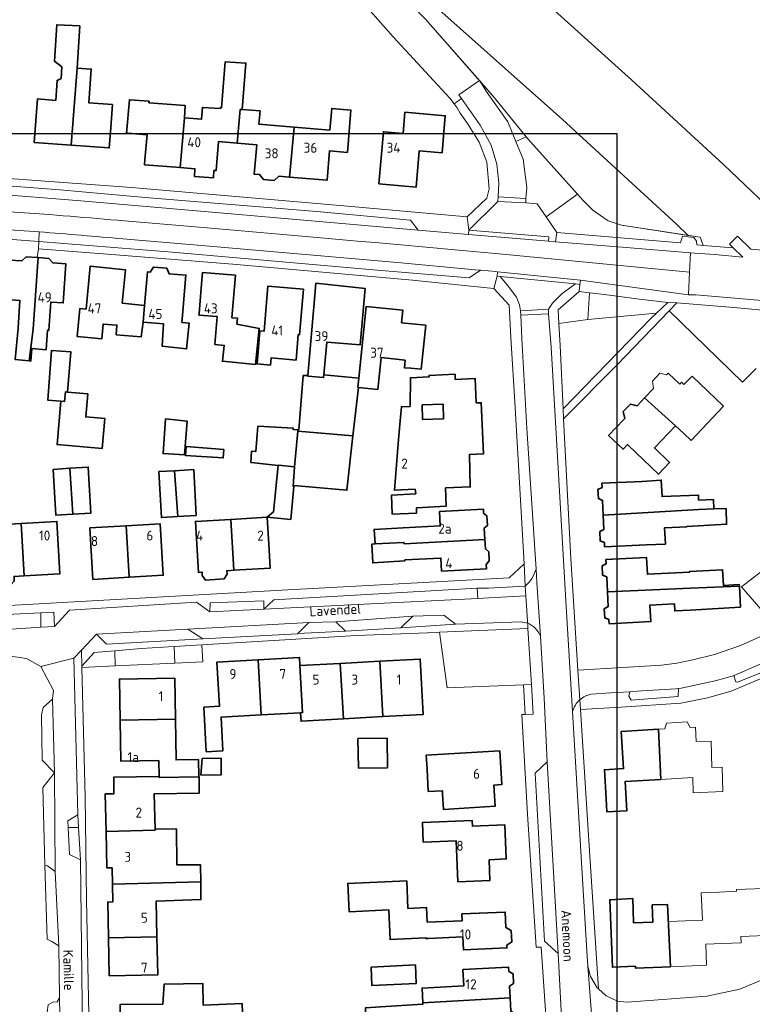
# Model space of a CAD drawing. Header units: metres. Extents: x 246913 to 247715, y 479771 to 480706.
# Tile 13 of 16: x 247409 to 247542, y 480125 to 480303. Entities that reach past the tile are written whole.
import ezdxf
from ezdxf.enums import TextEntityAlignment as Align

# ---------------------------------------------------------------- set-up
doc = ezdxf.new("R2010")
doc.units = ezdxf.units.M
for name, color, linetype, lineweight in [('B-XX-GR-GRAS-GV', 60, 'Continuous', 13), ('B-XX-GR-GROENVOORZIENING-GV', 80, 'Continuous', 18), ('B-XX-IE-TERREINAFSCHEIDING_KUNSTMATIG_HEKWERK-G', 20, 'IE-TERREINAFSCHEIDING-KUNSTMATIG', 18), ('B-XX-KW-KUNSTWERK_GELUIDSWERING_SCHERM-G', 170, 'Continuous', 18), ('B-XX-OG-BEBOUWING-GV', 7, 'Continuous', 35), ('B-XX-OG-BEBOUWING-T18', 10, 'Continuous', 18), ('B-XX-OG-BEBOUWING_LOODS-GV', 7, 'Continuous', 35), ('B-XX-OG-TERREIN_ERF-GV', 7, 'Continuous', 18), ('B-XX-OG-TOPOGRAFIE-T18', 10, 'Continuous', 18), ('B-XX-VH-VERHARDING_GESLOTEN-GV', 252, 'Continuous', 18), ('B-XX-VH-VERHARDING_HALFVERHARDING-GV', 252, 'Continuous', 18), ('B-XX-VH-VERHARDING_OPEN-GV', 252, 'Continuous', 18), ('N-BH-KL-ET_LS_OV_LICHTMAST-S', 7, 'Continuous', 25)]:
    doc.layers.add(name, color=color, linetype=linetype, lineweight=lineweight)
doc.styles.add('NLCS-ISO-M-T18', font='NLCS-ISO.ttf', dxfattribs={"height": 1.8})
doc.linetypes.add('IE-TERREINAFSCHEIDING-KUNSTMATIG', pattern='A,4,[82,NLCS.SHX,S=0.75,R=90,X=0,Y=0],4,-2', length=10)

msp = doc.modelspace()

# ---------------------------------------------------------------- linework, layer by layer
at = {"layer": 'B-XX-GR-GRAS-GV'}
msp.add_lwpolyline([(247349.718, 480418.892), (247382.613, 480390.332), (247429.858, 480350.686), (247462.38, 480322.887), (247475.919, 480310.249), (247482.804, 480303.189), (247492.523, 480292.14), (247492.571, 480292.085), (247495.249, 480289.04), (247500.958, 480281.979), (247501.267, 480281.597), (247510.225, 480271.646), (247511.27, 480270.485), (247513.001, 480268.733), (247515.758, 480266.835), (247518.148, 480266.035), (247530.219, 480264.185), (247528.156, 480266.123), (247507.518, 480285.094), (247482.46, 480307.408), (247460.172, 480326.659), (247436.579, 480346.672), (247331.251, 480436.52)], dxfattribs=at)
at = {"layer": 'B-XX-GR-GROENVOORZIENING-GV'}
for points in [[(247492.571, 480292.085), (247493.76, 480290.23), (247497.65, 480284.71), (247499.114, 480281.125), (247500.958, 480281.979), (247495.249, 480289.04)], [(247499.114, 480281.125), (247500.41, 480277.95), (247501.06, 480272.85), (247500.925, 480270.844), (247500.88, 480270.045), (247502.929, 480269.894), (247504.55, 480267.537), (247510.225, 480271.646), (247501.267, 480281.597), (247500.958, 480281.979)], [(247504.55, 480267.537), (247506.496, 480264.706), (247528.8, 480262.85), (247529.21, 480264.03), (247531.24, 480263.81), (247531.74, 480263.14), (247531.75, 480262.484), (247532.911, 480262.359), (247532.386, 480263.853), (247530.219, 480264.185), (247518.148, 480266.035), (247515.758, 480266.835), (247513.001, 480268.733), (247511.27, 480270.485), (247510.225, 480271.646)], [(247512.062, 480248.989), (247512.397, 480253.823), (247510.544, 480254.049), (247506.721, 480250.763), (247506.857, 480248.305)], [(247512.062, 480248.989), (247524.495, 480250.138), (247526.519, 480252.043), (247520.944, 480252.703), (247515.122, 480253.49), (247512.397, 480253.823)], [(247507.64, 480232.89), (247523.519, 480249.219), (247524.495, 480250.138), (247512.062, 480248.989), (247506.857, 480248.305), (247507.077, 480244.31)], [(247492.125, 480200.479), (247492.254, 480198.647), (247494.19, 480198.76), (247500.89, 480199.11), (247500.79, 480200.88), (247494.13, 480200.51)], [(247453.59, 480196.71), (247453.6, 480198.24), (247443.91, 480197.85), (247443.83, 480196.24)], [(247413.328, 480193.453), (247413.328, 480196.07), (247407.086, 480195.746), (247407.086, 480193.058)], [(247413.328, 480196.07), (247413.328, 480193.453), (247415.81, 480193.61), (247415.65, 480196.19)], [(247468.34, 480192.729), (247466.6, 480194.43), (247461.71, 480194.29), (247459.71, 480192.3)], [(247501.287, 480193.24), (247485.33, 480192.53), (247486.671, 480182.529), (247500.49, 480183.05), (247501.903, 480183.132)], [(247437.417, 480189.967), (247431.41, 480189.6), (247426.665, 480189.213), (247426.745, 480186.456), (247437.498, 480186.955)], [(247442.363, 480190.27), (247437.417, 480189.967), (247437.498, 480186.955), (247442.56, 480187.19)], [(247426.745, 480186.456), (247426.665, 480189.213), (247422.96, 480188.91), (247420.704, 480186.414), (247420.71, 480186.175)], [(247500.49, 480183.05), (247500.78, 480177.71), (247502.23, 480177.75), (247501.903, 480183.132)], [(247420.121, 480157.325), (247418.259, 480157.285), (247418.5, 480152.45), (247420.46, 480151.45)]]:
    msp.add_lwpolyline(points, close=True, dxfattribs=at)
msp.add_lwpolyline([(247414.65, 480125.26), (247415.46, 480125.8), (247416.25, 480125.81), (247416.68, 480126.58), (247416.68, 480126.59), (247416.54, 480135.95), (247416.54, 480135.96), (247415.29, 480136.7), (247414.44, 480137.15), (247414.06, 480150.51), (247413.68, 480164.55), (247415.81, 480167.16), (247413.53, 480169.45), (247413.43, 480177.65), (247413.75, 480178.94), (247415.391, 480180.48), (247415.39, 480180.5), (247415.63, 480182.06), (247413.31, 480186.35), (247410.75, 480187.81), (247407.85, 480188.2)], dxfattribs=at)
at = {"layer": 'B-XX-IE-TERREINAFSCHEIDING_KUNSTMATIG_HEKWERK-G'}
msp.add_lwpolyline([(247246.991, 480505.47), (247279.186, 480477.93), (247309.217, 480452.731), (247335.652, 480429.991), (247344.32, 480422.645), (247349.718, 480418.892), (247382.613, 480390.332), (247429.858, 480350.686), (247462.38, 480322.887), (247475.919, 480310.249), (247482.804, 480303.189), (247495.249, 480289.04), (247501.267, 480281.597), (247511.27, 480270.485), (247513.001, 480268.733), (247515.758, 480266.835), (247518.148, 480266.035), (247532.386, 480263.853), (247532.911, 480262.359)], dxfattribs=at)
at = {"layer": 'B-XX-KW-KUNSTWERK_GELUIDSWERING_SCHERM-G'}
msp.add_lwpolyline([(247028.302, 480694.233), (247034.459, 480689.323), (247051.649, 480674.761), (247140.942, 480598.628), (247141.611, 480594.647), (247144.815, 480591.86), (247148.968, 480591.884), (247154.803, 480586.834), (247194.427, 480553.171), (247223.257, 480528.435), (247258.878, 480498.229), (247305.193, 480458.659), (247331.251, 480436.52), (247436.579, 480346.672), (247460.172, 480326.659), (247482.46, 480307.408), (247507.518, 480285.094), (247528.156, 480266.123)], dxfattribs=at)
at = {"layer": 'B-XX-OG-BEBOUWING-GV'}
for points in [[(247416.962, 480292.486), (247416.248, 480292.15), (247416.012, 480288.561), (247412.699, 480288.803), (247412.128, 480280.951), (247418.817, 480280.464), (247419.886, 480294.398), (247420.355, 480302.005), (247416.176, 480302.217), (247415.765, 480295.608), (247417.116, 480294.6)], [(247448.761, 480280.844), (247449.321, 480286.932), (247449.656, 480286.904), (247450.344, 480295.301), (247446.602, 480295.534), (247445.919, 480287.213), (247445.705, 480287.231), (247445.691, 480287.066), (247442.5, 480287.28), (247442.356, 480285.141), (247439.23, 480285.399), (247438.455, 480276.42), (247441.129, 480276.199), (247441.035, 480274.836), (247444.481, 480274.598), (247444.572, 480275.915), (247444.958, 480275.883), (247445.39, 480281.122)], [(247418.817, 480280.464), (247425.661, 480279.965), (247425.867, 480282.795), (247426.232, 480287.804), (247421.961, 480288.116), (247422.405, 480294.215), (247419.886, 480294.398)], [(247429.035, 480282.614), (247432.489, 480282.329), (247432.12, 480277.853), (247432.046, 480276.949), (247438.455, 480276.42), (247439.23, 480285.399), (247439.365, 480287.633), (247432.828, 480288.134), (247432.849, 480288.386), (247429.311, 480288.678), (247428.812, 480282.632)], [(247458.244, 480274.695), (247459.049, 480283.716), (247452.694, 480284.241), (247452.891, 480286.637), (247449.656, 480286.904), (247449.321, 480286.932), (247448.761, 480280.844), (247452.304, 480280.551), (247451.865, 480275.221), (247452.772, 480275.146), (247453.493, 480274.274), (247455.437, 480274.114), (247456.3, 480274.855)], [(247459.049, 480283.716), (247458.244, 480274.695), (247465.001, 480274.137), (247465.437, 480279.434), (247468.664, 480279.168), (247469.295, 480286.81), (247465.838, 480287.095), (247465.515, 480283.182)], [(247474.364, 480273.462), (247481.063, 480272.878), (247481.637, 480279.466), (247485.769, 480279.105), (247486.351, 480285.773), (247479.072, 480286.408), (247478.739, 480282.592), (247475.187, 480282.902)], [(247411.225, 480241.525), (247411.907, 480247.243), (247412.77, 480259.386), (247412.826, 480260.171), (247412.65, 480260.183), (247410.688, 480260.314), (247409.891, 480259.579), (247407.601, 480259.733), (247407.122, 480252.596), (247409.53, 480252.435), (247409.195, 480247.425), (247408.681, 480241.756)], [(247412.77, 480259.386), (247411.907, 480247.243), (247411.225, 480241.525), (247411.478, 480241.502), (247411.681, 480243.74), (247414.26, 480243.54), (247414.518, 480247.068), (247414.761, 480247.052), (247415.102, 480252.135), (247417.362, 480251.984), (247417.835, 480259.047), (247415.458, 480259.206), (247414.767, 480260.04), (247412.826, 480260.171)], [(247431.801, 480248.527), (247432.051, 480251.547), (247428.021, 480251.958), (247428.599, 480257.992), (247422.216, 480258.602), (247421.478, 480250.883), (247420.368, 480250.989), (247419.882, 480245.912), (247424.307, 480245.489), (247424.563, 480248.173), (247427.06, 480247.99), (247426.94, 480246.24), (247431.45, 480245.88)], [(247432.051, 480251.547), (247431.801, 480248.527), (247435.459, 480248.225), (247435.2, 480244.19), (247439.64, 480243.7), (247440.08, 480248.35), (247438.803, 480248.472), (247438.966, 480250.436), (247439.337, 480254.915), (247439.511, 480257.013), (247436.473, 480257.265), (247436.051, 480258.258), (247433.631, 480258.459), (247433.051, 480257.549), (247432.552, 480257.59)], [(247448.737, 480248.135), (247448.829, 480249.236), (247447.821, 480249.321), (247448.463, 480256.989), (247442.508, 480257.487), (247442.269, 480254.629), (247441.891, 480250.112), (247441.864, 480249.79), (247445.176, 480249.512), (247444.755, 480244.472), (247446.425, 480244.332), (247446.09, 480241.46), (247452.09, 480240.89), (247452.76, 480247.4)], [(247468.739, 480244.587), (247470.95, 480244.41), (247471.89, 480254.59), (247463, 480255.53), (247462.804, 480253.314), (247461.521, 480238.886), (247461.512, 480238.783), (247464.364, 480238.529), (247464.405, 480238.989), (247464.932, 480244.925)], [(247453.64, 480246.907), (247452.844, 480246.972), (247452.352, 480240.972), (247454.784, 480240.773), (247454.89, 480242.059), (247459.411, 480241.688), (247459.787, 480246.273), (247460.04, 480246.252), (247460.717, 480254.475), (247454.305, 480255.001)], [(247479.076, 480241.683), (247478.983, 480240.294), (247480.138, 480240.214), (247481.988, 480240.021), (247482.817, 480247.972), (247478.461, 480248.425), (247478.695, 480250.672), (247472.082, 480251.361), (247470.73, 480238.386), (247470.561, 480236.759), (247470.654, 480236.749), (247474.188, 480236.38), (247474.787, 480242.131)], [(247416.926, 480234.266), (247417.617, 480234.205), (247417.767, 480235.922), (247418.156, 480235.888), (247418.73, 480243.179), (247415.25, 480243.43), (247414.548, 480234.452)], [(247459.694, 480228.838), (247469.677, 480228.004), (247470.654, 480236.749), (247470.561, 480236.759), (247470.73, 480238.386), (247464.405, 480238.989), (247464.364, 480238.529), (247461.512, 480238.783), (247461.521, 480238.886), (247461.45, 480238.91), (247460.71, 480238.9), (247459.89, 480229.09), (247459.716, 480229.099)], [(247486.384, 480218.589), (247490.864, 480218.786), (247490.708, 480224.635), (247493.244, 480224.747), (247492.837, 480233.978), (247491.928, 480233.938), (247491.733, 480238.353), (247488.147, 480238.195), (247488.107, 480239.104), (247483.411, 480238.897), (247483.422, 480238.648), (247480.065, 480238.5), (247479.993, 480233.321), (247478.443, 480233.253), (247478.285, 480231.394), (247477.914, 480227.316), (247477.162, 480218.182), (247480.899, 480218.347), (247481.03, 480217.54), (247476.66, 480217.31), (247476.75, 480213.88), (247481.16, 480214.05), (247481.18, 480215.01), (247486.48, 480215.28)], [(247418.156, 480235.888), (247417.767, 480235.922), (247417.617, 480234.205), (247416.926, 480234.266), (247416.241, 480226.43), (247424.403, 480225.717), (247424.874, 480231.107), (247421.417, 480231.409), (247421.781, 480235.571)], [(247527.907, 480229.793), (247522.335, 480234.861), (247520.971, 480233.431), (247519.771, 480233.736), (247518.446, 480232.37), (247518.756, 480231.109), (247518.615, 480230.961), (247515.854, 480228.067), (247518.468, 480225.573), (247519.282, 480226.427), (247519.456, 480226.261), (247524.861, 480221.107), (247526.856, 480223.197), (247524.113, 480225.813)], [(247482.193, 480233.607), (247485.945, 480233.695), (247486.007, 480231.065), (247482.255, 480230.978)], [(247435.85, 480231.04), (247435.39, 480224.8), (247439.24, 480224.58), (247439.74, 480230.64)], [(247456.2, 480222.64), (247456.204, 480222.682), (247459.15, 480222.407), (247459.694, 480228.838), (247459.716, 480229.099), (247458.91, 480229.14), (247458.89, 480229.39), (247452.511, 480229.735), (247452.149, 480225.181), (247451.38, 480225.223), (247451.24, 480223.207), (247451.303, 480223.2)], [(247459.15, 480222.407), (247458.852, 480218.878), (247458.977, 480218.867), (247458.99, 480219.01), (247468.58, 480218.18), (247469.677, 480228.004), (247459.694, 480228.838)], [(247446.34, 480225.54), (247439.56, 480226.08), (247439.45, 480224.44), (247446.25, 480224.01)], [(247418.57, 480222.135), (247415.56, 480221.94), (247416.01, 480213.69), (247419.115, 480213.867)], [(247419.115, 480213.867), (247422.33, 480214.05), (247421.88, 480222.35), (247418.57, 480222.135)], [(247438.037, 480213.429), (247441.35, 480213.63), (247440.93, 480221.9), (247437.477, 480221.708)], [(247459.15, 480222.407), (247456.204, 480222.682), (247456.2, 480222.64), (247455.34, 480214.31), (247454.186, 480213.3), (247458.433, 480212.912), (247458.977, 480218.867), (247458.852, 480218.878)], [(247437.477, 480221.708), (247434.63, 480221.55), (247435.08, 480213.25), (247438.037, 480213.429)], [(247514.867, 480213.708), (247532.161, 480214.688), (247534.828, 480214.793), (247534.76, 480216.501), (247532.089, 480216.396), (247532.05, 480217.306), (247525.505, 480217.03), (247525.351, 480220.027), (247521.892, 480219.758), (247514.625, 480219.451), (247514.657, 480218.702), (247513.926, 480218.324), (247513.996, 480216.662), (247514.756, 480216.347)], [(247406.472, 480211.987), (247406.266, 480215.319), (247403.249, 480215.133), (247403.113, 480217.478), (247399.552, 480217.272), (247400.049, 480208.697), (247403.6, 480208.903), (247403.979, 480202.364), (247404.548, 480202.397), (247404.597, 480201.548), (247405.199, 480201.012), (247407.985, 480201.174), (247408.521, 480201.776), (247408.471, 480202.624), (247410.333, 480202.732), (247409.785, 480212.179)], [(247493.502, 480209.285), (247493.398, 480211.347), (247493.946, 480211.809), (247493.865, 480213.536), (247493.264, 480214.014), (247493.228, 480214.736), (247485.308, 480214.337), (247485.439, 480211.727), (247478.762, 480211.39), (247473.483, 480211.098), (247473.678, 480208.482), (247478.894, 480208.771), (247478.906, 480208.527)], [(247532.161, 480214.688), (247514.867, 480213.708), (247514.977, 480211.08), (247514.246, 480210.702), (247514.316, 480209.041), (247515.076, 480208.725), (247515.108, 480207.976), (247522.636, 480208.295), (247526.094, 480208.456), (247525.966, 480211.416), (247529.981, 480211.585), (247529.978, 480211.648), (247537.15, 480212.03), (247537.06, 480214.88), (247534.828, 480214.793)], [(247448.174, 480203.724), (247447.61, 480212.922), (247441.242, 480212.555), (247441.771, 480203.356), (247442.329, 480203.388), (247442.429, 480203.394), (247442.463, 480202.794), (247443.037, 480201.975), (247446.418, 480202.197), (247446.934, 480203.052), (247446.9, 480203.651), (247447, 480203.657)], [(247454.186, 480213.3), (247447.61, 480212.922), (247448.174, 480203.724), (247454.715, 480204.1), (247454.524, 480207.43)], [(247409.785, 480212.179), (247410.333, 480202.732), (247416.759, 480203.105), (247416.212, 480212.551)], [(247428.704, 480211.75), (247422.176, 480211.368), (247422.718, 480202.094), (247429.286, 480202.478)], [(247429.286, 480202.478), (247435.412, 480202.836), (247434.87, 480212.11), (247428.704, 480211.75)], [(247479.053, 480205.603), (247485.569, 480205.931), (247485.687, 480203.572), (247493.769, 480203.979), (247493.728, 480204.798), (247494.282, 480205.423), (247494.19, 480207.074), (247493.588, 480207.574), (247493.502, 480209.285), (247478.906, 480208.527), (247478.894, 480208.771), (247473.678, 480208.482), (247473.11, 480208.45), (247473.25, 480205.05), (247479.064, 480205.441)], [(247515.507, 480202.557), (247515.644, 480199.87), (247530.623, 480200.479), (247539.457, 480200.838), (247539.44, 480201.16), (247536.61, 480200.98), (247536.44, 480203.84), (247530.467, 480203.526), (247530.474, 480203.4), (247522.845, 480203.011), (247522.691, 480206.035), (247515.348, 480205.66), (247515.386, 480204.911), (247514.659, 480204.526), (247514.744, 480202.866)], [(247530.623, 480200.479), (247515.644, 480199.87), (247515.781, 480197.181), (247515.054, 480196.796), (247515.139, 480195.135), (247515.902, 480194.827), (247515.94, 480194.078), (247523.451, 480194.462), (247523.299, 480197.457), (247527.739, 480197.684), (247527.794, 480196.39), (247530.6, 480196.56), (247539.66, 480197.09), (247539.457, 480200.838)], [(247452.567, 480187.579), (247453.117, 480177.626), (247460.215, 480178.018), (247460.571, 480178.038), (247460.102, 480186.514), (247460.019, 480187.991)], [(247452.567, 480187.579), (247445.115, 480187.167), (247445.557, 480179.175), (247442.753, 480179.02), (247443.198, 480170.978), (247446.19, 480171.144), (247445.854, 480177.224), (247453.117, 480177.626)], [(247460.215, 480178.018), (247460.299, 480176.491), (247467.946, 480176.914), (247467.392, 480186.917), (247460.102, 480186.514), (247460.571, 480178.038)], [(247467.946, 480176.914), (247475.086, 480177.309), (247474.532, 480187.313), (247467.392, 480186.917)], [(247475.086, 480177.309), (247482.377, 480177.713), (247481.822, 480187.716), (247474.532, 480187.313)], [(247437.615, 480176.847), (247437.498, 480184.261), (247427.497, 480184.102), (247427.615, 480176.69)], [(247434.653, 480166.499), (247434.655, 480166.354), (247441.816, 480166.467), (247441.766, 480169.558), (247437.731, 480169.494), (247437.615, 480176.847), (247427.615, 480176.69), (247427.733, 480169.277), (247434.606, 480169.386)], [(247525.301, 480165.988), (247524.826, 480175.036), (247518.133, 480174.635), (247518.535, 480167.933), (247515.085, 480167.726), (247515.397, 480162.529), (247515.542, 480160.11), (247519.148, 480160.326), (247518.831, 480165.6)], [(247483.053, 480167.819), (247483.266, 480163.817), (247485.831, 480163.924), (247485.852, 480163.287), (247486.01, 480160.578), (247495.355, 480161.121), (247495.132, 480164.951), (247496.553, 480165.033), (247496.2, 480171.116), (247482.906, 480170.343)], [(247445.9, 480169.81), (247442.46, 480169.78), (247442.21, 480166.75), (247445.85, 480166.8)], [(247441.816, 480166.467), (247434.655, 480166.354), (247434.653, 480166.499), (247426.5, 480166.39), (247426.5, 480163.382), (247424.946, 480163.348), (247425.095, 480156.598), (247433.943, 480156.832), (247433.939, 480157.009), (247433.799, 480163.388), (247441.91, 480163.5), (247441.881, 480166.468)], [(247494.251, 480151.481), (247497.368, 480151.619), (247497.094, 480157.801), (247491.248, 480157.54), (247491.202, 480158.583), (247482.212, 480158.185), (247482.368, 480154.66), (247488.292, 480154.923), (247488.622, 480147.499), (247494.417, 480147.756)], [(247433.939, 480157.009), (247433.943, 480156.832), (247425.095, 480156.598), (247425.24, 480149.998), (247426.18, 480150.019), (247426.231, 480147.083), (247442.18, 480147.463), (247442.17, 480150.553), (247437.9, 480150.54), (247437.81, 480157.05)], [(247425.538, 480137.384), (247434.287, 480137.577), (247434.157, 480144.022), (247442.21, 480144.29), (247442.18, 480147.463), (247426.231, 480147.083), (247426.286, 480143.863), (247425.407, 480143.845)], [(247483.071, 480140.194), (247482.958, 480142.829), (247479.601, 480142.684), (247479.386, 480147.66), (247468.746, 480147.2), (247468.966, 480142.105), (247476.159, 480142.415), (247476.39, 480137.08), (247482.864, 480137.36), (247482.868, 480137.25), (247483.283, 480137.268), (247489.512, 480137.537), (247489.61, 480135.239), (247497.466, 480135.578), (247497.446, 480136.033), (247498.34, 480136.676), (247498.254, 480138.679), (247497.309, 480139.243), (247497.189, 480142.026), (247489.342, 480141.688), (247489.394, 480140.466)], [(247520.251, 480142.385), (247520.202, 480144.47), (247518.126, 480144.344), (247516.044, 480144.259), (247516.54, 480132.071), (247520.677, 480132.24), (247520.69, 480131.91), (247527.02, 480132.168), (247526.461, 480143.407), (247523.71, 480143.33), (247523.852, 480140.23), (247520.345, 480140.087)], [(247434.287, 480137.577), (247425.538, 480137.384), (247425.676, 480130.527), (247434.425, 480130.702)], [(247480.98, 480132.51), (247472.96, 480132.06), (247473.11, 480128.76), (247481.1, 480129.15)], [(247497.813, 480131.317), (247497.773, 480132.081), (247489.53, 480131.648), (247489.684, 480128.704), (247482.15, 480128.309), (247482.29, 480125.653), (247498.062, 480126.58), (247497.954, 480128.636), (247498.671, 480129.16), (247498.581, 480130.872)], [(247426.01, 480115.534), (247434.81, 480115.722), (247434.81, 480115.75), (247438.1, 480115.8), (247438.05, 480121.81), (247442.295, 480121.847), (247442.329, 480121.023), (247445.735, 480121.161), (247445.707, 480121.846), (247449.807, 480122.011), (247449.666, 480125.517), (247442.614, 480125.233), (247442.56, 480129.15), (247435.59, 480129.04), (247435.36, 480125.43), (247427.63, 480125.33), (247427.63, 480122.121), (247425.866, 480122.082)], [(247498.062, 480126.58), (247482.29, 480125.653), (247482.302, 480125.433), (247474.65, 480124.94), (247472.827, 480124.792), (247471.922, 480124.742), (247472.044, 480121.631), (247473.094, 480121.614), (247474.84, 480121.76), (247482.41, 480122.25), (247482.449, 480122.645), (247490.123, 480123.047), (247490.268, 480120.261), (247498.371, 480120.687), (247498.331, 480121.451), (247499.048, 480121.974), (247498.958, 480123.686), (247498.19, 480124.132)]]:
    msp.add_lwpolyline(points, close=True, dxfattribs=at)
at = {"layer": 'B-XX-OG-BEBOUWING_LOODS-GV'}
msp.add_lwpolyline([(247470.578, 480173.35), (247470.649, 480168.011), (247475.904, 480168.081), (247475.833, 480173.419)], close=True, dxfattribs=at)
at = {"layer": 'B-XX-OG-TERREIN_ERF-GV'}
for points in [[(247389.45, 480275.78), (247429.7, 480272.85), (247468.03, 480269.5), (247490.3, 480267.55), (247493.85, 480270.93), (247494.29, 480272.59), (247493.88, 480277.38), (247492.49, 480281), (247490.34, 480284.38), (247489.01, 480286.25), (247488.48, 480287.2), (247487.94, 480287.93), (247487.16, 480288.98), (247476.94, 480300), (247472.81, 480304.74), (247467.26, 480309.96), (247446.71, 480328.55), (247441.71, 480332.81), (247441.14, 480333.3), (247419.25, 480351.95), (247393.36, 480373.69)], [(247399.01, 480196.88), (247420.41, 480198.11), (247448.3, 480199.65), (247457.93, 480200.19), (247479.08, 480201.35), (247497.86, 480202.35), (247500.58, 480204.89), (247498.95, 480233.1), (247498.192, 480245.773), (247497.895, 480251.575), (247495.142, 480254.586), (247480.976, 480256.029), (247480.41, 480256.08), (247447.99, 480258.96), (247424.59, 480260.85), (247412.88, 480261.75), (247412.65, 480260.183), (247412.826, 480260.171), (247414.767, 480260.04), (247415.458, 480259.206), (247417.835, 480259.047), (247417.362, 480251.984), (247415.102, 480252.135), (247414.761, 480247.052), (247414.518, 480247.068), (247414.26, 480243.54), (247411.681, 480243.74), (247411.478, 480241.502), (247411.225, 480241.525), (247408.681, 480241.756)], [(247409.195, 480247.425), (247409.53, 480252.435), (247407.122, 480252.596)], [(247542.51, 480240.15), (247540.012, 480237.705), (247526.8, 480250.59), (247517.31, 480240.75), (247507.7, 480231.06), (247509.01, 480205.85), (247510.3, 480185.73), (247518.44, 480186.18), (247525.4, 480186.63), (247528.16, 480186.95), (247531.08, 480187.55), (247534.99, 480188.51), (247539.65, 480190.16), (247545.45, 480192.75)], [(247543.355, 480196.718), (247539.821, 480200.728), (247554.072, 480211.721)], [(247505.9, 480103.16), (247503.65, 480135.69), (247502.75, 480135.68), (247501.21, 480159.73), (247500.145, 480177.696), (247500.78, 480177.71), (247500.49, 480183.05), (247486.671, 480182.529), (247485.33, 480192.53), (247484.78, 480192.5), (247470.34, 480191.98), (247442.363, 480190.27), (247442.56, 480187.19), (247437.498, 480186.955), (247426.745, 480186.456), (247420.71, 480186.175), (247421.3, 480162.86), (247421.56, 480144.24), (247422.3, 480108.74)], [(247551.24, 480187.49), (247537.95, 480181.88), (247533.73, 480180.73), (247528.86, 480179.75), (247518.14, 480179.01), (247510.76, 480178.59), (247512.46, 480152.13), (247513.99, 480128.15), (247515.38, 480126.89), (247517.46, 480125.94), (247519.2, 480125.8), (247533.61, 480126.88), (247539.55, 480128.11), (247564.85, 480138.79)], [(247545.686, 480137.849), (247539.71, 480137.606), (247539.756, 480136.496), (247536.413, 480136.36), (247533.389, 480136.237), (247533.544, 480132.433), (247527.02, 480132.168), (247520.69, 480131.91), (247520.677, 480132.24), (247516.54, 480132.071), (247516.044, 480144.259), (247518.126, 480144.344), (247520.202, 480144.47), (247520.251, 480142.385), (247520.345, 480140.087), (247523.852, 480140.23), (247523.71, 480143.33), (247526.461, 480143.407), (247526.55, 480143.41), (247526.672, 480140.345), (247532.809, 480140.594), (247532.577, 480145.49), (247535.853, 480145.646), (247538.959, 480145.793), (247538.947, 480146.092), (247545.357, 480146.353)], [(247474.65, 480124.94), (247482.302, 480125.433), (247482.29, 480125.653), (247482.15, 480128.309), (247489.684, 480128.704), (247489.53, 480131.648), (247497.773, 480132.081), (247497.813, 480131.317), (247498.581, 480130.872), (247498.671, 480129.16), (247497.954, 480128.636), (247498.062, 480126.58), (247498.19, 480124.132)], [(247427.63, 480125.33), (247435.36, 480125.43), (247435.59, 480129.04), (247442.56, 480129.15), (247442.614, 480125.233), (247449.666, 480125.517), (247449.807, 480122.011)]]:
    msp.add_lwpolyline(points, dxfattribs=at)
for points in [[(247416.012, 480288.561), (247416.248, 480292.15), (247416.962, 480292.486), (247417.116, 480294.6), (247415.765, 480295.608), (247416.176, 480302.217), (247420.355, 480302.005), (247419.886, 480294.398), (247422.405, 480294.215), (247421.961, 480288.116), (247426.232, 480287.804), (247425.867, 480282.795), (247425.661, 480279.965), (247418.817, 480280.464), (247412.128, 480280.951), (247412.699, 480288.803)], [(247432.12, 480277.853), (247432.489, 480282.329), (247429.035, 480282.614), (247428.812, 480282.632), (247429.311, 480288.678), (247432.849, 480288.386), (247432.828, 480288.134), (247439.365, 480287.633), (247439.23, 480285.399), (247442.356, 480285.141), (247442.5, 480287.28), (247445.691, 480287.066), (247445.705, 480287.231), (247445.919, 480287.213), (247446.602, 480295.534), (247450.344, 480295.301), (247449.656, 480286.904), (247452.891, 480286.637), (247452.694, 480284.241), (247459.049, 480283.716), (247465.515, 480283.182), (247465.838, 480287.095), (247469.295, 480286.81), (247468.664, 480279.168), (247465.437, 480279.434), (247465.001, 480274.137), (247458.244, 480274.695), (247456.3, 480274.855), (247455.437, 480274.114), (247453.493, 480274.274), (247452.772, 480275.146), (247451.865, 480275.221), (247452.304, 480280.551), (247448.761, 480280.844), (247445.39, 480281.122), (247444.958, 480275.883), (247444.572, 480275.915), (247444.481, 480274.598), (247441.035, 480274.836), (247441.129, 480276.199), (247438.455, 480276.42), (247432.046, 480276.949)], [(247474.364, 480273.462), (247475.187, 480282.902), (247478.739, 480282.592), (247479.072, 480286.408), (247486.351, 480285.773), (247485.769, 480279.105), (247481.637, 480279.466), (247481.063, 480272.878)], [(247428.021, 480251.958), (247432.051, 480251.547), (247432.552, 480257.59), (247433.051, 480257.549), (247433.631, 480258.459), (247436.051, 480258.258), (247436.473, 480257.265), (247439.511, 480257.013), (247439.337, 480254.915), (247438.966, 480250.436), (247438.803, 480248.472), (247440.08, 480248.35), (247439.64, 480243.7), (247435.2, 480244.19), (247435.459, 480248.225), (247431.801, 480248.527), (247431.45, 480245.88), (247426.94, 480246.24), (247427.06, 480247.99), (247424.563, 480248.173), (247424.307, 480245.489), (247419.882, 480245.912), (247420.368, 480250.989), (247421.478, 480250.883), (247422.216, 480258.602), (247428.599, 480257.992)], [(247442.269, 480254.629), (247442.508, 480257.487), (247448.463, 480256.989), (247447.821, 480249.321), (247448.829, 480249.236), (247448.737, 480248.135), (247452.76, 480247.4), (247452.09, 480240.89), (247446.09, 480241.46), (247446.425, 480244.332), (247444.755, 480244.472), (247445.176, 480249.512), (247441.864, 480249.79), (247441.891, 480250.112)], [(247480.138, 480240.214), (247478.983, 480240.294), (247479.076, 480241.683), (247474.787, 480242.131), (247474.188, 480236.38), (247470.654, 480236.749), (247469.677, 480228.004), (247468.58, 480218.18), (247458.99, 480219.01), (247458.977, 480218.867), (247458.433, 480212.912), (247454.186, 480213.3), (247455.34, 480214.31), (247456.2, 480222.64), (247451.303, 480223.2), (247451.24, 480223.207), (247451.38, 480225.223), (247452.149, 480225.181), (247452.511, 480229.735), (247458.89, 480229.39), (247458.91, 480229.14), (247459.716, 480229.099), (247459.89, 480229.09), (247460.71, 480238.9), (247461.45, 480238.91), (247461.521, 480238.886), (247462.804, 480253.314), (247463, 480255.53), (247471.89, 480254.59), (247470.95, 480244.41), (247468.739, 480244.587), (247464.932, 480244.925), (247464.405, 480238.989), (247470.73, 480238.386), (247472.082, 480251.361), (247478.695, 480250.672), (247478.461, 480248.425), (247482.817, 480247.972), (247481.988, 480240.021)], [(247459.787, 480246.273), (247459.411, 480241.688), (247454.89, 480242.059), (247454.784, 480240.773), (247452.352, 480240.972), (247452.844, 480246.972), (247453.64, 480246.907), (247454.305, 480255.001), (247460.717, 480254.475), (247460.04, 480246.252)], [(247421.781, 480235.571), (247421.417, 480231.409), (247424.874, 480231.107), (247424.403, 480225.717), (247416.241, 480226.43), (247416.926, 480234.266), (247414.548, 480234.452), (247415.25, 480243.43), (247418.73, 480243.179), (247418.156, 480235.888)], [(247490.864, 480218.786), (247486.384, 480218.589), (247486.48, 480215.28), (247481.18, 480215.01), (247481.16, 480214.05), (247476.75, 480213.88), (247476.66, 480217.31), (247481.03, 480217.54), (247480.899, 480218.347), (247477.162, 480218.182), (247477.914, 480227.316), (247478.285, 480231.394), (247478.443, 480233.253), (247479.993, 480233.321), (247480.065, 480238.5), (247483.422, 480238.648), (247483.411, 480238.897), (247488.107, 480239.104), (247488.147, 480238.195), (247491.733, 480238.353), (247491.928, 480233.938), (247492.837, 480233.978), (247493.244, 480224.747), (247490.708, 480224.635)], [(247534.659, 480231.29), (247530.727, 480227.169), (247529.425, 480228.412), (247527.941, 480229.828), (247527.907, 480229.793), (247524.113, 480225.813), (247526.856, 480223.197), (247524.861, 480221.107), (247519.456, 480226.261), (247519.282, 480226.427), (247518.468, 480225.573), (247515.854, 480228.067), (247518.615, 480230.961), (247518.756, 480231.109), (247518.446, 480232.37), (247519.771, 480233.736), (247520.971, 480233.431), (247522.335, 480234.861), (247523.953, 480236.557), (247523.747, 480237.891), (247525.105, 480239.312), (247526.318, 480239.037), (247526.593, 480239.325), (247528.676, 480237.338), (247528.992, 480237.669), (247529.434, 480237.248), (247530.91, 480238.796), (247536.621, 480233.347)], [(247482.193, 480233.607), (247482.255, 480230.978), (247486.007, 480231.065), (247485.945, 480233.695)], [(247435.85, 480231.04), (247439.74, 480230.64), (247439.24, 480224.58), (247435.39, 480224.8)], [(247446.34, 480225.54), (247446.25, 480224.01), (247439.45, 480224.44), (247439.56, 480226.08)], [(247419.115, 480213.867), (247416.01, 480213.69), (247415.56, 480221.94), (247418.57, 480222.135), (247421.88, 480222.35), (247422.33, 480214.05)], [(247438.037, 480213.429), (247435.08, 480213.25), (247434.63, 480221.55), (247437.477, 480221.708), (247440.93, 480221.9), (247441.35, 480213.63)], [(247514.756, 480216.347), (247513.996, 480216.662), (247513.926, 480218.324), (247514.657, 480218.702), (247514.625, 480219.451), (247521.892, 480219.758), (247525.351, 480220.027), (247525.505, 480217.03), (247532.05, 480217.306), (247532.089, 480216.396), (247534.76, 480216.501), (247534.828, 480214.793), (247537.06, 480214.88), (247537.15, 480212.03), (247529.978, 480211.648), (247529.981, 480211.585), (247525.966, 480211.416), (247526.094, 480208.456), (247522.636, 480208.295), (247515.108, 480207.976), (247515.076, 480208.725), (247514.316, 480209.041), (247514.246, 480210.702), (247514.977, 480211.08), (247514.867, 480213.708)], [(247403.249, 480215.133), (247406.266, 480215.319), (247406.472, 480211.987), (247409.785, 480212.179), (247416.212, 480212.551), (247416.759, 480203.105), (247410.333, 480202.732), (247408.471, 480202.624), (247408.521, 480201.776), (247407.985, 480201.174), (247405.199, 480201.012), (247404.597, 480201.548), (247404.548, 480202.397), (247403.979, 480202.364), (247403.6, 480208.903), (247400.049, 480208.697), (247399.552, 480217.272), (247403.113, 480217.478)], [(247493.398, 480211.347), (247493.502, 480209.285), (247493.588, 480207.574), (247494.19, 480207.074), (247494.282, 480205.423), (247493.728, 480204.798), (247493.769, 480203.979), (247485.687, 480203.572), (247485.569, 480205.931), (247479.053, 480205.603), (247479.064, 480205.441), (247473.25, 480205.05), (247473.11, 480208.45), (247473.678, 480208.482), (247473.483, 480211.098), (247478.762, 480211.39), (247485.439, 480211.727), (247485.308, 480214.337), (247493.228, 480214.736), (247493.264, 480214.014), (247493.865, 480213.536), (247493.946, 480211.809)], [(247454.186, 480213.3), (247454.524, 480207.43), (247454.715, 480204.1), (247448.174, 480203.724), (247447, 480203.657), (247446.9, 480203.651), (247446.934, 480203.052), (247446.418, 480202.197), (247443.037, 480201.975), (247442.463, 480202.794), (247442.429, 480203.394), (247442.329, 480203.388), (247441.771, 480203.356), (247441.242, 480212.555), (247447.61, 480212.922)], [(247428.704, 480211.75), (247434.87, 480212.11), (247435.412, 480202.836), (247429.286, 480202.478), (247422.718, 480202.094), (247422.176, 480211.368)], [(247527.739, 480197.684), (247523.299, 480197.457), (247523.451, 480194.462), (247515.94, 480194.078), (247515.902, 480194.827), (247515.139, 480195.135), (247515.054, 480196.796), (247515.781, 480197.181), (247515.644, 480199.87), (247515.507, 480202.557), (247514.744, 480202.866), (247514.659, 480204.526), (247515.386, 480204.911), (247515.348, 480205.66), (247522.691, 480206.035), (247522.845, 480203.011), (247530.474, 480203.4), (247530.467, 480203.526), (247536.44, 480203.84), (247536.61, 480200.98), (247539.44, 480201.16), (247539.457, 480200.838), (247539.66, 480197.09), (247530.6, 480196.56), (247527.794, 480196.39)], [(247475.086, 480177.309), (247467.946, 480176.914), (247460.299, 480176.491), (247460.215, 480178.018), (247453.117, 480177.626), (247445.854, 480177.224), (247446.19, 480171.144), (247443.198, 480170.978), (247442.753, 480179.02), (247445.557, 480179.175), (247445.115, 480187.167), (247452.567, 480187.579), (247460.019, 480187.991), (247460.102, 480186.514), (247467.392, 480186.917), (247474.532, 480187.313), (247481.822, 480187.716), (247482.377, 480177.713)], [(247433.939, 480157.009), (247437.81, 480157.05), (247437.9, 480150.54), (247442.17, 480150.553), (247442.18, 480147.463), (247442.21, 480144.29), (247434.157, 480144.022), (247434.287, 480137.577), (247434.425, 480130.702), (247425.676, 480130.527), (247425.538, 480137.384), (247425.407, 480143.845), (247426.286, 480143.863), (247426.231, 480147.083), (247426.18, 480150.019), (247425.24, 480149.998), (247425.095, 480156.598), (247424.946, 480163.348), (247426.5, 480163.382), (247426.5, 480166.39), (247434.653, 480166.499), (247434.606, 480169.386), (247427.733, 480169.277), (247427.615, 480176.69), (247427.497, 480184.102), (247437.498, 480184.261), (247437.615, 480176.847), (247437.731, 480169.494), (247441.766, 480169.558), (247441.816, 480166.467), (247441.881, 480166.468), (247441.91, 480163.5), (247433.799, 480163.388)], [(247531.665, 480172.838), (247534.35, 480172.88), (247534.46, 480168.16), (247536.34, 480168.19), (247536.45, 480163.79), (247531.14, 480163.55), (247531.041, 480166.333), (247525.301, 480165.988), (247518.831, 480165.6), (247519.148, 480160.326), (247515.542, 480160.11), (247515.397, 480162.529), (247515.085, 480167.726), (247518.535, 480167.933), (247518.133, 480174.635), (247524.826, 480175.036), (247525.969, 480175.105), (247526.3, 480176.107), (247530.03, 480176.381), (247530.551, 480175.38), (247531.509, 480175.438)], [(247470.578, 480173.35), (247475.833, 480173.419), (247475.904, 480168.081), (247470.649, 480168.011)], [(247485.852, 480163.287), (247485.831, 480163.924), (247483.266, 480163.817), (247483.053, 480167.819), (247482.906, 480170.343), (247496.2, 480171.116), (247496.553, 480165.033), (247495.132, 480164.951), (247495.355, 480161.121), (247486.01, 480160.578)], [(247445.9, 480169.81), (247445.85, 480166.8), (247442.21, 480166.75), (247442.46, 480169.78)], [(247488.292, 480154.923), (247482.368, 480154.66), (247482.212, 480158.185), (247491.202, 480158.583), (247491.248, 480157.54), (247497.094, 480157.801), (247497.368, 480151.619), (247494.251, 480151.481), (247494.417, 480147.756), (247488.622, 480147.499)], [(247483.283, 480137.268), (247482.868, 480137.25), (247482.864, 480137.36), (247476.39, 480137.08), (247476.159, 480142.415), (247468.966, 480142.105), (247468.746, 480147.2), (247479.386, 480147.66), (247479.601, 480142.684), (247482.958, 480142.829), (247483.071, 480140.194), (247489.394, 480140.466), (247489.342, 480141.688), (247497.189, 480142.026), (247497.309, 480139.243), (247498.254, 480138.679), (247498.34, 480136.676), (247497.446, 480136.033), (247497.466, 480135.578), (247489.61, 480135.239), (247489.512, 480137.537)], [(247480.98, 480132.51), (247481.1, 480129.15), (247473.11, 480128.76), (247472.96, 480132.06)]]:
    msp.add_lwpolyline(points, close=True, dxfattribs=at)
at = {"layer": 'B-XX-VH-VERHARDING_GESLOTEN-GV'}
for points in [[(247399.539, 480268.979), (247414.886, 480267.927), (247416.119, 480267.832), (247417.351, 480267.735), (247418.583, 480267.637), (247419.816, 480267.536), (247421.048, 480267.435), (247422.28, 480267.331), (247423.512, 480267.226), (247424.743, 480267.12), (247425.975, 480267.012), (247427.207, 480266.902), (247428.428, 480266.791), (247443.326, 480265.517), (247463.905, 480263.72), (247465.89, 480263.551), (247468.506, 480263.326), (247471.122, 480263.099), (247473.739, 480262.871), (247476.355, 480262.641), (247478.971, 480262.41), (247481.586, 480262.177), (247484.202, 480261.943), (247486.818, 480261.706), (247489.433, 480261.469), (247492.049, 480261.229), (247496.087, 480260.855), (247530.442, 480257.529), (247530.61, 480261.005), (247519.02, 480261.975), (247506.253, 480263.018), (247505.018, 480263.119), (247490.526, 480264.356), (247481.478, 480265.136), (247467.035, 480266.381), (247443.535, 480268.456), (247419.825, 480270.473), (247404.668, 480271.711)], [(247428.143, 480263.554), (247443.046, 480262.279), (247477.698, 480259.26), (247491.751, 480257.993), (247492.681, 480257.907), (247495.504, 480257.645), (247495.787, 480257.619), (247510.766, 480256.122), (247530.246, 480253.46), (247530.442, 480257.529), (247496.087, 480260.855), (247492.049, 480261.229), (247489.433, 480261.469), (247486.818, 480261.706), (247484.202, 480261.943), (247481.586, 480262.177), (247478.971, 480262.41), (247476.355, 480262.641), (247473.739, 480262.871), (247471.122, 480263.099), (247468.506, 480263.326), (247465.89, 480263.551), (247463.905, 480263.72), (247443.326, 480265.517), (247428.428, 480266.791), (247427.207, 480266.902), (247425.975, 480267.012), (247424.743, 480267.12), (247423.512, 480267.226), (247422.28, 480267.331), (247421.048, 480267.435), (247419.816, 480267.536), (247418.583, 480267.637), (247417.351, 480267.735), (247416.119, 480267.832), (247414.886, 480267.927), (247399.539, 480268.979)]]:
    msp.add_lwpolyline(points, dxfattribs=at)
for points in [[(247405.788, 480265.324, -0.0019013), (247413.04, 480264.808)], [(247413.04, 480264.808, -0.0039837), (247428.143, 480263.554)]]:
    msp.add_lwpolyline(points, format="xyb", dxfattribs=at)
at = {"layer": 'B-XX-VH-VERHARDING_HALFVERHARDING-GV'}
msp.add_lwpolyline([(247482.46, 480307.408), (247507.518, 480285.094), (247528.156, 480266.123), (247530.219, 480264.185), (247532.386, 480263.853), (247532.911, 480262.359), (247538.331, 480261.955), (247537.693, 480262.582), (247539.113, 480264.046), (247541.524, 480261.678), (247544.441, 480261.452), (247543.695, 480262.185), (247545.095, 480263.605), (247547.552, 480261.19), (247550.98, 480260.889), (247547.547, 480264.19), (247548.686, 480265.41), (247547.903, 480266.201), (247536.672, 480276.896), (247519.99, 480292.291), (247504.29, 480306.425)], dxfattribs=at)
at = {"layer": 'B-XX-VH-VERHARDING_OPEN-GV'}
for points in [[(247489.288, 480288.897), (247492.65, 480284.05), (247494.64, 480280.45), (247495.68, 480277.06), (247496.04, 480273.69), (247495.896, 480271.127), (247500.925, 480270.844), (247501.06, 480272.85), (247500.41, 480277.95), (247499.114, 480281.125), (247497.65, 480284.71), (247493.76, 480290.23), (247492.571, 480292.085), (247492.523, 480292.14), (247488.82, 480289.572)], [(247496.04, 480273.69), (247495.68, 480277.06), (247494.64, 480280.45), (247492.65, 480284.05), (247489.288, 480288.897), (247487.94, 480287.93), (247488.48, 480287.2), (247489.01, 480286.25), (247490.34, 480284.38), (247492.49, 480281), (247493.88, 480277.38), (247494.29, 480272.59), (247493.85, 480270.93), (247490.3, 480267.55), (247490.594, 480265.147), (247495.851, 480270.328), (247495.896, 480271.127)], [(247481.478, 480265.136), (247480.093, 480266.909), (247463.161, 480268.475), (247432.891, 480270.979), (247416.729, 480272.408), (247393.987, 480274.177), (247392.446, 480272.549), (247398.556, 480272.157), (247404.668, 480271.711), (247419.825, 480270.473), (247443.535, 480268.456), (247467.035, 480266.381)], [(247506.496, 480264.706), (247504.55, 480267.537), (247502.929, 480269.894), (247500.88, 480270.045), (247495.851, 480270.328), (247490.594, 480265.147), (247505.078, 480263.906), (247505.018, 480263.119), (247506.253, 480263.018)], [(247500.925, 480270.844), (247495.896, 480271.127), (247495.851, 480270.328), (247500.88, 480270.045)], [(247490.526, 480264.356), (247505.018, 480263.119), (247505.078, 480263.906), (247490.594, 480265.147)], [(247532.911, 480262.359), (247531.75, 480262.484), (247531.74, 480263.14), (247531.24, 480263.81), (247529.21, 480264.03), (247528.8, 480262.85), (247506.496, 480264.706), (247506.253, 480263.018), (247519.02, 480261.975), (247530.61, 480261.005), (247534.96, 480260.73), (247540.079, 480260.238), (247538.331, 480261.955)], [(247495.504, 480257.645), (247492.681, 480257.907), (247490.687, 480256.504), (247474.773, 480257.859), (247437.025, 480261.129), (247412.948, 480263.058), (247412.88, 480261.75), (247424.59, 480260.85), (247447.99, 480258.96), (247480.41, 480256.08), (247480.976, 480256.029), (247495.142, 480254.586), (247495.703, 480256.824), (247495.787, 480257.619)], [(247510.669, 480255.336), (247510.766, 480256.122), (247495.787, 480257.619), (247495.703, 480256.824), (247496.25, 480256.77), (247509.844, 480255.418)], [(247499.916, 480250.553), (247505.018, 480250.84), (247505.731, 480251.932), (247507.476, 480253.677), (247509.844, 480255.418), (247496.25, 480256.77), (247497.555, 480255.239), (247499.209, 480253.034), (247499.76, 480251.656)], [(247510.669, 480255.336), (247510.544, 480254.049), (247512.397, 480253.823), (247515.122, 480253.49), (247520.944, 480252.703), (247526.519, 480252.043), (247528.15, 480251.99), (247538.43, 480251.14), (247543.651, 480250.708), (247545.183, 480250.492), (247550.328, 480250.173), (247548.581, 480251.889), (247548.469, 480251.999), (247531.604, 480253.479), (247530.246, 480253.46), (247510.766, 480256.122)], [(247526.519, 480252.043), (247524.495, 480250.138), (247523.519, 480249.219), (247507.64, 480232.89), (247507.7, 480231.06), (247517.31, 480240.75), (247526.8, 480250.59), (247528.15, 480251.99)], [(247505.018, 480250.84), (247499.916, 480250.553), (247499.975, 480249.771), (247504.996, 480250.04)], [(247492.254, 480198.647), (247492.125, 480200.479), (247455.41, 480198.41), (247453.59, 480196.71)], [(247466.6, 480194.43), (247468.34, 480192.729), (247468.36, 480192.73), (247478.35, 480193.36), (247480.51, 480195.43)], [(247478.35, 480193.36), (247488.167, 480194.014), (247486.06, 480195.65), (247480.51, 480195.43)], [(247461.71, 480194.29), (247439.877, 480193.106), (247442.585, 480191.329), (247459.66, 480192.25), (247459.71, 480192.3)], [(247423.35, 480192.21), (247425.18, 480190.39), (247442.585, 480191.329), (247439.877, 480193.106)], [(247420.121, 480157.325), (247420.46, 480151.45), (247420.46, 480151.44), (247420.86, 480120.3), (247420.86, 480120.29), (247421.13, 480110.45), (247421.21, 480100.65), (247421.48, 480091.11), (247422.023, 480056.872), (247422.19, 480054.75), (247422.187, 480054.561), (247422.029, 480045.081), (247423.99, 480045.18), (247422.93, 480085), (247422.3, 480108.74), (247421.56, 480144.24), (247421.3, 480162.86), (247420.71, 480186.175), (247420.704, 480186.414), (247420.63, 480189.34), (247419.26, 480187.89), (247419.99, 480159.6)], [(247415.391, 480180.48), (247413.75, 480178.94), (247413.43, 480177.65), (247413.53, 480169.45), (247415.81, 480167.16)], [(247506.76, 480134.58), (247504.74, 480169.13), (247502.6, 480167.1), (247504.25, 480136.8)], [(247415.81, 480167.16), (247413.68, 480164.55), (247414.06, 480150.51), (247414.51, 480150.36), (247415.89, 480149.35)], [(247418.259, 480157.285), (247420.121, 480157.325), (247419.99, 480159.6), (247418.2, 480158.48)], [(247414.06, 480150.51), (247414.44, 480137.15), (247415.29, 480136.7), (247416.54, 480135.96), (247415.89, 480149.35), (247414.51, 480150.36)], [(247416.68, 480126.58), (247416.25, 480125.81), (247415.46, 480125.8), (247414.65, 480125.26), (247414.48, 480123.99), (247415.69, 480071.56), (247417.05, 480071.14), (247417.76, 480070.56)]]:
    msp.add_lwpolyline(points, close=True, dxfattribs=at)
for points in [[(247481.478, 480265.136), (247490.526, 480264.356), (247490.594, 480265.147), (247490.3, 480267.55), (247468.03, 480269.5), (247429.7, 480272.85), (247389.45, 480275.78), (247389.19, 480272.735)], [(247392.446, 480272.549), (247393.987, 480274.177), (247416.729, 480272.408), (247432.891, 480270.979), (247463.161, 480268.475), (247480.093, 480266.909), (247481.478, 480265.136)], [(247405.788, 480265.324), (247407.329, 480263.508), (247412.948, 480263.058), (247413.04, 480264.808)], [(247413.04, 480264.808), (247412.948, 480263.058), (247437.025, 480261.129), (247474.773, 480257.859), (247490.687, 480256.504), (247492.681, 480257.907)], [(247407.601, 480259.733), (247409.891, 480259.579), (247410.688, 480260.314), (247412.65, 480260.183), (247412.88, 480261.75), (247412.948, 480263.058), (247407.329, 480263.508)], [(247492.681, 480257.907), (247491.751, 480257.993), (247477.698, 480259.26), (247443.046, 480262.279), (247428.143, 480263.554)], [(247495.703, 480256.824), (247495.142, 480254.586), (247497.895, 480251.575), (247498.192, 480245.773), (247498.95, 480233.1), (247500.58, 480204.89), (247500.79, 480200.88)], [(247502.745, 480203.932), (247501.1, 480229.35), (247500.196, 480245.573), (247499.975, 480249.771), (247499.916, 480250.553), (247499.76, 480251.656), (247499.209, 480253.034), (247497.555, 480255.239), (247496.25, 480256.77), (247495.703, 480256.824)], [(247509.844, 480255.418), (247507.476, 480253.677), (247505.731, 480251.932), (247505.018, 480250.84), (247504.996, 480250.04), (247505.443, 480244), (247508.19, 480197.21), (247509.326, 480178.263)], [(247510.646, 480180.356), (247510.59, 480181.23), (247510.3, 480185.73), (247509.01, 480205.85), (247507.7, 480231.06), (247507.64, 480232.89), (247507.077, 480244.31), (247506.857, 480248.305), (247506.721, 480250.763), (247510.544, 480254.049), (247510.669, 480255.336), (247509.844, 480255.418)], [(247513.34, 480115.84), (247512.08, 480132.25), (247511.98, 480134.04), (247510.96, 480151), (247509.326, 480178.263), (247508.19, 480197.21), (247505.443, 480244), (247504.996, 480250.04), (247499.975, 480249.771), (247500.196, 480245.573), (247501.1, 480229.35), (247502.745, 480203.932), (247502.9, 480201.54), (247503.519, 480191.829), (247504.23, 480180.66), (247504.74, 480169.13), (247506.76, 480134.58), (247508.45, 480102.36)], [(247407.086, 480195.746), (247413.328, 480196.07), (247415.65, 480196.19), (247415.81, 480193.61), (247418.5, 480196.51), (247441.45, 480197.95), (247443.83, 480196.24), (247443.91, 480197.85), (247453.6, 480198.24), (247453.59, 480196.71), (247455.41, 480198.41), (247492.125, 480200.479), (247494.13, 480200.51), (247500.79, 480200.88), (247500.58, 480204.89), (247497.86, 480202.35), (247479.08, 480201.35), (247457.93, 480200.19), (247448.3, 480199.65), (247420.41, 480198.11), (247399.01, 480196.88)], [(247503.519, 480191.829), (247502.9, 480201.54), (247502.745, 480203.932)], [(247500.79, 480200.88), (247500.89, 480199.11), (247501.075, 480196.455), (247501.21, 480194.51), (247501.218, 480194.375), (247501.231, 480194.164)], [(247494.19, 480198.76), (247492.254, 480198.647), (247453.59, 480196.71), (247443.83, 480196.24), (247441.45, 480197.95), (247418.5, 480196.51), (247415.81, 480193.61), (247413.328, 480193.453), (247407.086, 480193.058)], [(247501.231, 480194.164), (247501.218, 480194.375), (247501.21, 480194.51), (247501.075, 480196.455), (247500.89, 480199.11), (247494.19, 480198.76)], [(247407.85, 480188.2), (247410.75, 480187.81), (247413.31, 480186.35), (247419.26, 480187.89), (247420.63, 480189.34), (247423.35, 480192.21), (247439.877, 480193.106), (247461.71, 480194.29), (247466.6, 480194.43), (247480.51, 480195.43), (247486.06, 480195.65), (247488.167, 480194.014), (247500.063, 480194.412)], [(247442.585, 480191.329), (247425.18, 480190.39), (247423.35, 480192.21), (247420.63, 480189.34), (247420.704, 480186.414), (247422.96, 480188.91), (247426.665, 480189.213), (247431.41, 480189.6), (247437.417, 480189.967), (247442.363, 480190.27), (247470.34, 480191.98), (247484.78, 480192.5), (247485.33, 480192.53), (247501.287, 480193.24), (247501.231, 480194.164)], [(247500.063, 480194.412), (247488.167, 480194.014), (247478.35, 480193.36), (247468.36, 480192.73), (247468.34, 480192.729), (247459.71, 480192.3), (247459.66, 480192.25), (247442.585, 480191.329)], [(247501.231, 480194.164), (247501.287, 480193.24), (247501.903, 480183.132)], [(247508.45, 480102.36), (247506.76, 480134.58), (247504.25, 480136.8), (247502.6, 480167.1), (247504.74, 480169.13), (247504.23, 480180.66), (247503.519, 480191.829)], [(247545.45, 480192.75), (247539.65, 480190.16), (247534.99, 480188.51), (247531.08, 480187.55), (247528.16, 480186.95), (247525.4, 480186.63), (247518.44, 480186.18), (247510.3, 480185.73), (247510.59, 480181.23), (247510.646, 480180.356)], [(247512.691, 480181.364), (247516.24, 480181.59), (247519.68, 480181.81), (247521.85, 480181.95), (247528, 480182.35), (247528.45, 480182.4), (247528.95, 480182.45), (247535.06, 480183.75), (247538.55, 480184.76), (247538.545, 480184.738), (247547.21, 480188.51)], [(247420.86, 480120.3), (247420.46, 480151.44), (247420.46, 480151.45), (247418.5, 480152.45), (247418.259, 480157.285), (247418.2, 480158.48), (247419.99, 480159.6), (247419.26, 480187.89), (247413.31, 480186.35), (247415.63, 480182.06), (247415.39, 480180.5), (247415.391, 480180.48), (247415.81, 480167.16), (247415.89, 480149.35), (247416.54, 480135.96), (247416.54, 480135.95), (247416.68, 480126.59), (247416.68, 480126.58), (247417.76, 480070.56)], [(247510.646, 480180.356), (247510.76, 480178.59), (247518.14, 480179.01), (247528.86, 480179.75), (247533.73, 480180.73), (247537.95, 480181.88), (247551.24, 480187.49)], [(247547.95, 480187.1), (247539.09, 480183.54), (247538.81, 480183.6), (247538.49, 480184.5), (247538.545, 480184.738), (247538.55, 480184.76), (247535.06, 480183.75), (247528.95, 480182.45), (247528.45, 480182.4), (247528.4, 480180.95), (247519.89, 480180.3), (247519.49, 480180.99), (247519.68, 480181.81), (247516.24, 480181.59), (247512.691, 480181.364)], [(247501.903, 480183.132), (247502.23, 480177.75), (247500.78, 480177.71), (247500.145, 480177.696), (247501.21, 480159.73), (247502.75, 480135.68), (247503.65, 480135.69), (247505.9, 480103.16)], [(247512.08, 480132.25), (247512.6, 480130.43), (247513.79, 480128.34), (247513.99, 480128.15), (247512.46, 480152.13), (247510.76, 480178.59), (247510.646, 480180.356)], [(247509.326, 480178.263), (247510.96, 480151), (247511.98, 480134.04), (247512.08, 480132.25)], [(247564.85, 480138.79), (247539.55, 480128.11), (247533.61, 480126.88), (247519.2, 480125.8), (247517.46, 480125.94), (247515.38, 480126.89), (247513.99, 480128.15), (247513.79, 480128.34), (247512.6, 480130.43), (247512.08, 480132.25), (247513.34, 480115.84)]]:
    msp.add_lwpolyline(points, dxfattribs=at)
for points in [[(247413.04, 480264.808, 0.0019013), (247405.788, 480265.324)], [(247428.143, 480263.554, 0.0039837), (247413.04, 480264.808)], [(247502.745, 480203.932, -0.1381574), (247500.79, 480200.88)], [(247500.79, 480200.88, 0.1381574), (247502.745, 480203.932)], [(247501.231, 480194.164, 0.0772097), (247500.063, 480194.412)], [(247500.063, 480194.412, -0.0772097), (247501.231, 480194.164)], [(247501.231, 480194.164, -0.2199714), (247503.519, 480191.829)], [(247503.519, 480191.829, 0.2199714), (247501.231, 480194.164)], [(247510.646, 480180.356, -0.1327887), (247512.691, 480181.364)], [(247512.691, 480181.364, 0.1327887), (247510.646, 480180.356)], [(247509.326, 480178.263, -0.1444062), (247510.646, 480180.356)], [(247510.646, 480180.356, 0.1444062), (247509.326, 480178.263)]]:
    msp.add_lwpolyline(points, format="xyb", dxfattribs=at)
at = {"layer": 'N-BH-KL-ET_LS_OV_LICHTMAST-S'}
msp.add_lwpolyline([(247216, 480282.58), (247517.33, 480282.58), (247517.33, 479896), (247216, 479896)], close=True, dxfattribs=at)

# ---------------------------------------------------------------- texts
at = {"layer": 'B-XX-OG-BEBOUWING-T18', "style": 'NLCS-ISO-M-T18'}
for s, p in [('40', (247441, 480281)), ('36', (247462, 480280)), ('34', (247477, 480280)), ('38', (247455, 480279)), ('49', (247414, 480253)), ('47', (247423, 480251)), ('45', (247434, 480250)), ('43', (247444, 480251)), ('41', (247456, 480247)), ('39', (247464, 480246)), ('37', (247474, 480243)), ('2', (247479, 480223)), ('2a', (247486.273, 480211.238)), ('10', (247414, 480210)), ('8', (247423, 480209)), ('6', (247433, 480210)), ('4', (247442, 480210)), ('2', (247453, 480210)), ('4', (247487, 480205)), ('9', (247448, 480185)), ('7', (247457, 480185)), ('5', (247463, 480184)), ('3', (247470, 480184)), ('1', (247478, 480184)), ('1', (247435, 480181)), ('1a', (247430, 480170)), ('6', (247492, 480167)), ('2', (247431, 480160)), ('8', (247489, 480154)), ('3', (247429, 480152)), ('5', (247432, 480141)), ('10', (247490, 480138)), ('7', (247432, 480132)), ('12', (247491, 480129))]:
    msp.add_text(s, height=1.8, dxfattribs=at).set_placement(p, align=Align.MIDDLE_CENTER)
at = {"layer": 'B-XX-OG-TOPOGRAFIE-T18', "style": 'NLCS-ISO-M-T18'}
for s, rotation, p in [('Lavendel', 3.2, (247466.477, 480196.556)), ('Anemoon', 272.8, (247508.4, 480137.761)), ('Kamille', 271.4, (247418.329, 480131.559))]:
    msp.add_text(s, height=1.8, rotation=rotation, dxfattribs=at).set_placement(p, align=Align.MIDDLE_CENTER)

doc.saveas('drawing.dxf')
